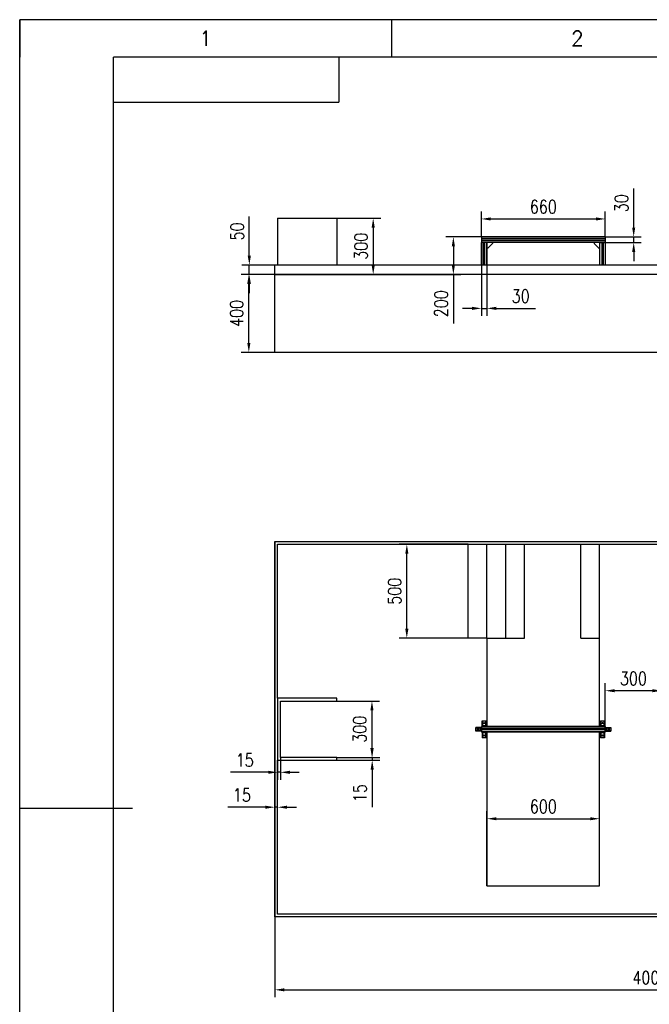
# Model space of a CAD drawing. Header units: millimetres. Extents: x -26 to 569, y -10 to 433.
# Tile 2 of 4: x -25 to 143, y 148 to 410. Entities that reach past the tile are written whole.
import ezdxf
from ezdxf.enums import TextEntityAlignment as Align

# ---------------------------------------------------------------- set-up
doc = ezdxf.new("R2010")
doc.units = ezdxf.units.MM
doc.header["$LTSCALE"] = 10
doc.header["$PDSIZE"] = -1
for name, color, linetype in [('1轮廓实线层', 7, 'Continuous'), ('2细线层', 4, 'Continuous'), ('6文字层', 3, 'Continuous'), ('图框层', 7, 'Continuous')]:
    doc.layers.add(name, color=color, linetype=linetype)
doc.styles.add('PC_TEXTSTYLE', font='isocp.shx', dxfattribs={"width": 0.8, "bigfont": 'hzfs.shx'})
doc.styles.add('TH_GBDIM', font='romans.shx', dxfattribs={"width": 0.8, "bigfont": 'gbcbig.shx'})
doc.dimstyles.new('TH_GBDIM', dxfattribs={"dimtxt": 3.5, "dimasz": 2.5, "dimexe": 2, "dimexo": 0, "dimgap": 1.5, "dimtad": 1, "dimdec": 1, "dimzin": 0, "dimdsep": 46, "dimtxsty": 'TH_GBDIM', "dimcen": 2.5, "dimclrd": 130, "dimclre": 130, "dimclrt": 3, "dimadec": 0, "dimazin": 0, "dimtfac": 0.714286, "dimtdec": 1, "dimtmove": 0, "dimatfit": 3, "dimfxl": 1, "dimtzin": 0, "dimlwd": -1, "dimlwe": -1, "dimarcsym": 0})

# ---------------------------------------------------------------- blocks, each defined once
blk = doc.blocks.new('PC_TYDH_BLOCK')
at = {"layer": '2细线层', "linetype": 'Continuous'}
for p in [(60, 0), (0, -12)]:
    blk.add_line(p, (60, -12), dxfattribs=at)
at = {"layer": '6文字层', "style": 'PC_TEXTSTYLE', "width": 1.815486}
blk.add_attdef('图样代号', text='', height=7, rotation=180, dxfattribs=at).set_placement((58.24, -2.4), (2.35, -2.4), align=Align.FIT)
blk = doc.blocks.new('*D10')
at = {"color": 130}
for p, q in [((42.94, 342.14), (34.02, 342.14)), ((36.02, 323.89), (36.02, 339.64)), ((42.94, 321.39), (34.02, 321.39))]:
    blk.add_line(p, q, dxfattribs=at)
for points in [[(35.6, 339.64), (36.44, 339.64), (36.02, 342.14)], [(35.6, 323.89), (36.44, 323.89), (36.02, 321.39)]]:
    blk.add_solid(points, dxfattribs=at)
at = {"layer": 'Defpoints', "color": 0}
for p in [(36.02, 342.14), (42.94, 342.14), (42.94, 321.39)]:
    blk.add_point(p, dxfattribs=at)
at = {"color": 3, "insert": (32.77, 331.76), "char_height": 3.5, "attachment_point": 5, "rotation": 90, "style": 'TH_GBDIM'}
blk.add_mtext('{400}{}{}', dxfattribs=at)
blk = doc.blocks.new('*D11')
at = {"color": 130}
for p, q in [((36.15, 347.14), (36.15, 357.57)), ((42.94, 344.64), (34.15, 344.64)), ((36.15, 342.14), (36.15, 344.64)), ((42.94, 342.14), (34.15, 342.14)), ((36.15, 339.64), (36.15, 337.14))]:
    blk.add_line(p, q, dxfattribs=at)
for points in [[(35.73, 347.14), (36.56, 347.14), (36.15, 344.64)], [(35.73, 339.64), (36.56, 339.64), (36.15, 342.14)]]:
    blk.add_solid(points, dxfattribs=at)
at = {"layer": 'Defpoints', "color": 0}
for p in [(36.15, 344.64), (42.94, 344.64), (42.94, 342.14)]:
    blk.add_point(p, dxfattribs=at)
at = {"color": 3, "insert": (32.9, 353.6), "char_height": 3.5, "attachment_point": 5, "rotation": 90, "style": 'TH_GBDIM'}
blk.add_mtext('{50}{}{}', dxfattribs=at)
blk = doc.blocks.new('*D12')
at = {"color": 130}
for p, q in [((97.94, 352.14), (88.48, 352.14)), ((90.48, 349.64), (90.48, 344.64)), ((42.94, 342.14), (92.48, 342.14)), ((90.48, 342.14), (90.48, 329.04))]:
    blk.add_line(p, q, dxfattribs=at)
for points in [[(90.06, 349.64), (90.9, 349.64), (90.48, 352.14)], [(90.06, 344.64), (90.9, 344.64), (90.48, 342.14)]]:
    blk.add_solid(points, dxfattribs=at)
at = {"layer": 'Defpoints', "color": 0}
for p in [(97.94, 352.14), (42.94, 342.14), (90.48, 342.14)]:
    blk.add_point(p, dxfattribs=at)
at = {"color": 3, "insert": (87.23, 334.34), "char_height": 3.5, "attachment_point": 5, "rotation": 90, "style": 'TH_GBDIM'}
blk.add_mtext('{200}{}{}', dxfattribs=at)
blk = doc.blocks.new('*D13')
at = {"color": 130}
for p, q in [((97.94, 352.14), (97.94, 358.93)), ((100.44, 356.93), (128.44, 356.93)), ((130.94, 352.14), (130.94, 358.93))]:
    blk.add_line(p, q, dxfattribs=at)
for points in [[(100.44, 357.35), (100.44, 356.51), (97.94, 356.93)], [(128.44, 357.35), (128.44, 356.51), (130.94, 356.93)]]:
    blk.add_solid(points, dxfattribs=at)
at = {"layer": 'Defpoints', "color": 0}
for p in [(130.94, 356.93), (97.94, 352.14), (130.94, 352.14)]:
    blk.add_point(p, dxfattribs=at)
at = {"color": 3, "insert": (114.44, 360.18), "char_height": 3.5, "attachment_point": 5, "style": 'TH_GBDIM'}
blk.add_mtext('{660}{}{}', dxfattribs=at)
blk = doc.blocks.new('*D14')
at = {"color": 130}
for p, q in [((97.94, 350.64), (97.94, 331.11)), ((99.44, 350.64), (99.44, 331.11)), ((95.44, 333.11), (92.94, 333.11)), ((97.94, 333.11), (99.44, 333.11)), ((101.94, 333.11), (112.38, 333.11))]:
    blk.add_line(p, q, dxfattribs=at)
for points in [[(95.44, 333.53), (95.44, 332.69), (97.94, 333.11)], [(101.94, 333.53), (101.94, 332.69), (99.44, 333.11)]]:
    blk.add_solid(points, dxfattribs=at)
at = {"layer": 'Defpoints', "color": 0}
for p in [(97.94, 350.64), (99.44, 350.64), (99.44, 333.11)]:
    blk.add_point(p, dxfattribs=at)
at = {"color": 3, "insert": (108.41, 336.36), "char_height": 3.5, "attachment_point": 5, "style": 'TH_GBDIM'}
blk.add_mtext('{30}{}{}', dxfattribs=at)
blk = doc.blocks.new('*D15')
at = {"color": 130}
for p, q in [((138.5, 354.64), (138.5, 365.07)), ((130.94, 352.14), (140.5, 352.14)), ((138.5, 350.64), (138.5, 352.14)), ((130.94, 350.64), (140.5, 350.64)), ((138.5, 348.14), (138.5, 345.64))]:
    blk.add_line(p, q, dxfattribs=at)
for points in [[(138.09, 354.64), (138.92, 354.64), (138.5, 352.14)], [(138.09, 348.14), (138.92, 348.14), (138.5, 350.64)]]:
    blk.add_solid(points, dxfattribs=at)
at = {"layer": 'Defpoints', "color": 0}
for p in [(130.94, 352.14), (138.5, 352.14), (130.94, 350.64)]:
    blk.add_point(p, dxfattribs=at)
at = {"color": 3, "insert": (135.25, 361.1), "char_height": 3.5, "attachment_point": 5, "rotation": 90, "style": 'TH_GBDIM'}
blk.add_mtext('{30}{}{}', dxfattribs=at)
blk = doc.blocks.new('*D28')
at = {"color": 130}
for p, q in [((130.94, 220.26), (130.94, 233.26)), ((143.44, 231.26), (133.44, 231.26)), ((145.94, 221.01), (145.94, 233.26))]:
    blk.add_line(p, q, dxfattribs=at)
for points in [[(133.44, 231.68), (133.44, 230.85), (130.94, 231.26)], [(143.44, 231.68), (143.44, 230.85), (145.94, 231.26)]]:
    blk.add_solid(points, dxfattribs=at)
at = {"layer": 'Defpoints', "color": 0}
for p in [(130.94, 231.26), (145.94, 221.01), (130.94, 220.26)]:
    blk.add_point(p, dxfattribs=at)
at = {"color": 3, "insert": (138.44, 234.51), "char_height": 3.5, "attachment_point": 5, "style": 'TH_GBDIM'}
blk.add_mtext('{300}{}{}', dxfattribs=at)
blk = doc.blocks.new('*D29')
at = {"color": 130}
for p, q in [((99.44, 179.26), (99.44, 199.17)), ((101.94, 197.17), (126.94, 197.17)), ((129.44, 179.26), (129.44, 199.17))]:
    blk.add_line(p, q, dxfattribs=at)
for points in [[(101.94, 197.58), (101.94, 196.75), (99.44, 197.17)], [(126.94, 197.58), (126.94, 196.75), (129.44, 197.17)]]:
    blk.add_solid(points, dxfattribs=at)
at = {"layer": 'Defpoints', "color": 0}
for p in [(129.44, 197.17), (99.44, 179.26), (129.44, 179.26)]:
    blk.add_point(p, dxfattribs=at)
at = {"color": 3, "insert": (114.44, 200.42), "char_height": 3.5, "attachment_point": 5, "style": 'TH_GBDIM'}
blk.add_mtext('{600}{}{}', dxfattribs=at)
blk = doc.blocks.new('*D30')
at = {"color": 130}
for p, q in [((59.44, 228.51), (70.8, 228.51)), ((68.8, 226.01), (68.8, 216.01)), ((59.44, 213.51), (70.8, 213.51))]:
    blk.add_line(p, q, dxfattribs=at)
for points in [[(68.38, 226.01), (69.22, 226.01), (68.8, 228.51)], [(68.38, 216.01), (69.22, 216.01), (68.8, 213.51)]]:
    blk.add_solid(points, dxfattribs=at)
at = {"layer": 'Defpoints', "color": 0}
for p in [(59.44, 228.51), (59.44, 213.51), (68.8, 213.51)]:
    blk.add_point(p, dxfattribs=at)
at = {"color": 3, "insert": (65.55, 221.01), "char_height": 3.5, "attachment_point": 5, "rotation": 90, "style": 'TH_GBDIM'}
blk.add_mtext('{300}{}{}', dxfattribs=at)
blk = doc.blocks.new('*D31')
at = {"color": 130}
for p, q in [((68.87, 216.01), (68.87, 218.51)), ((59.44, 213.51), (70.87, 213.51)), ((59.44, 212.76), (70.87, 212.76)), ((68.87, 213.51), (68.87, 212.76)), ((68.87, 210.26), (68.87, 200.23))]:
    blk.add_line(p, q, dxfattribs=at)
for points in [[(68.45, 216.01), (69.28, 216.01), (68.87, 213.51)], [(68.45, 210.26), (69.28, 210.26), (68.87, 212.76)]]:
    blk.add_solid(points, dxfattribs=at)
at = {"layer": 'Defpoints', "color": 0}
for p in [(59.44, 213.51), (59.44, 212.76), (68.87, 212.76)]:
    blk.add_point(p, dxfattribs=at)
at = {"color": 3, "insert": (65.62, 203.99), "char_height": 3.5, "attachment_point": 5, "rotation": 90, "style": 'TH_GBDIM'}
blk.add_mtext('{15}{}{}', dxfattribs=at)
blk = doc.blocks.new('*D32')
at = {"color": 130}
for p, q in [((43.69, 213.51), (43.69, 207.54)), ((44.44, 213.51), (44.44, 207.54)), ((41.19, 209.54), (31.16, 209.54)), ((44.44, 209.54), (43.69, 209.54)), ((46.94, 209.54), (49.44, 209.54))]:
    blk.add_line(p, q, dxfattribs=at)
for points in [[(41.19, 209.95), (41.19, 209.12), (43.69, 209.54)], [(46.94, 209.95), (46.94, 209.12), (44.44, 209.54)]]:
    blk.add_solid(points, dxfattribs=at)
at = {"layer": 'Defpoints', "color": 0}
for p in [(43.69, 213.51), (44.44, 213.51), (43.69, 209.54)]:
    blk.add_point(p, dxfattribs=at)
at = {"color": 3, "insert": (34.93, 212.79), "char_height": 3.5, "attachment_point": 5, "style": 'TH_GBDIM'}
blk.add_mtext('{15}{}{}', dxfattribs=at)
blk = doc.blocks.new('*D33')
at = {"color": 130}
for p, q in [((42.94, 192.26), (42.94, 202.24)), ((43.69, 192.26), (43.69, 202.24)), ((40.44, 200.24), (30.41, 200.24)), ((43.69, 200.24), (42.94, 200.24)), ((46.19, 200.24), (48.69, 200.24))]:
    blk.add_line(p, q, dxfattribs=at)
for points in [[(40.44, 200.65), (40.44, 199.82), (42.94, 200.24)], [(46.19, 200.65), (46.19, 199.82), (43.69, 200.24)]]:
    blk.add_solid(points, dxfattribs=at)
at = {"layer": 'Defpoints', "color": 0}
for p in [(42.94, 200.24), (42.94, 192.26), (43.69, 192.26)]:
    blk.add_point(p, dxfattribs=at)
at = {"color": 3, "insert": (34.18, 203.49), "char_height": 3.5, "attachment_point": 5, "style": 'TH_GBDIM'}
blk.add_mtext('{15}{}{}', dxfattribs=at)
blk = doc.blocks.new('*D41')
at = {"color": 130}
for p, q in [((59.44, 357.14), (71.13, 357.14)), ((69.13, 354.64), (69.13, 344.64)), ((42.94, 342.14), (71.13, 342.14))]:
    blk.add_line(p, q, dxfattribs=at)
for points in [[(68.72, 354.64), (69.55, 354.64), (69.13, 357.14)], [(68.72, 344.64), (69.55, 344.64), (69.13, 342.14)]]:
    blk.add_solid(points, dxfattribs=at)
at = {"layer": 'Defpoints', "color": 0}
for p in [(59.44, 357.14), (42.94, 342.14), (69.13, 342.14)]:
    blk.add_point(p, dxfattribs=at)
at = {"color": 3, "insert": (65.88, 349.64), "char_height": 3.5, "attachment_point": 5, "rotation": 90, "style": 'TH_GBDIM'}
blk.add_mtext('{300}{}{}', dxfattribs=at)
blk = doc.blocks.new('*D42')
at = {"color": 130}
for p, q in [((42.94, 271.01), (42.94, 149.6)), ((242.94, 271.01), (242.94, 149.6)), ((45.44, 151.6), (240.44, 151.6))]:
    blk.add_line(p, q, dxfattribs=at)
for points in [[(45.44, 152.01), (45.44, 151.18), (42.94, 151.6)], [(240.44, 152.01), (240.44, 151.18), (242.94, 151.6)]]:
    blk.add_solid(points, dxfattribs=at)
at = {"layer": 'Defpoints', "color": 0}
for p in [(42.94, 271.01), (242.94, 271.01), (242.94, 151.6)]:
    blk.add_point(p, dxfattribs=at)
at = {"color": 3, "insert": (142.94, 154.85), "char_height": 3.5, "attachment_point": 5, "style": 'TH_GBDIM'}
blk.add_mtext('{4000}{}{}', dxfattribs=at)
blk = doc.blocks.new('*D54')
at = {"color": 130}
for p, q in [((94.44, 270.26), (76.09, 270.26)), ((78.09, 247.76), (78.09, 267.76)), ((94.44, 245.26), (76.09, 245.26))]:
    blk.add_line(p, q, dxfattribs=at)
for points in [[(77.67, 267.76), (78.51, 267.76), (78.09, 270.26)], [(77.67, 247.76), (78.51, 247.76), (78.09, 245.26)]]:
    blk.add_solid(points, dxfattribs=at)
at = {"layer": 'Defpoints', "color": 0}
for p in [(78.09, 270.26), (94.44, 270.26), (94.44, 245.26)]:
    blk.add_point(p, dxfattribs=at)
at = {"color": 3, "insert": (74.84, 257.76), "char_height": 3.5, "attachment_point": 5, "rotation": 90, "style": 'TH_GBDIM'}
blk.add_mtext('{500}{}{}', dxfattribs=at)

msp = doc.modelspace()

# ---------------------------------------------------------------- linework, layer by layer
at = {"color": 7, "linetype": 'Continuous', "lineweight": 30}
for p, q in [((43.69, 357.14), (43.69, 344.64)), ((43.69, 357.14), (59.44, 357.14)), ((59.44, 357.14), (59.44, 344.64)), ((130.94, 352.14), (97.94, 352.14)), ((97.94, 352.14), (97.94, 352.04)), ((130.94, 352.04), (97.94, 352.04)), ((97.94, 352.04), (97.94, 351.59)), ((130.94, 351.59), (97.94, 351.59)), ((97.94, 351.59), (97.94, 351.19)), ((130.94, 352.14), (130.94, 352.04)), ((130.94, 352.04), (130.94, 351.59)), ((130.94, 351.59), (130.94, 351.19)), ((130.94, 351.19), (97.94, 351.19)), ((97.94, 351.19), (97.94, 350.74)), ((130.94, 350.74), (97.94, 350.74)), ((97.94, 350.74), (97.94, 350.64)), ((97.94, 344.64), (97.94, 350.64)), ((98.04, 350.64), (97.94, 350.64)), ((98.49, 350.64), (98.04, 350.64)), ((98.89, 350.64), (98.49, 350.64)), ((98.49, 344.64), (98.49, 350.64)), ((99.34, 350.64), (98.89, 350.64)), ((98.89, 344.64), (98.89, 350.64)), ((99.44, 350.64), (99.34, 350.64)), ((129.44, 350.64), (99.44, 350.64)), ((99.44, 344.64), (99.44, 350.64)), ((99.64, 349.14), (99.44, 349.14)), ((100.94, 350.41), (99.64, 349.14)), ((100.94, 350.64), (100.94, 350.41)), ((127.94, 350.64), (127.94, 350.41)), ((127.94, 350.41), (129.24, 349.14)), ((129.24, 349.14), (129.44, 349.14)), ((129.44, 350.64), (129.44, 344.64)), ((129.44, 350.64), (129.54, 350.64)), ((129.54, 350.64), (129.99, 350.64)), ((130.39, 350.64), (129.99, 350.64)), ((129.99, 350.64), (129.99, 344.64)), ((130.39, 350.64), (130.84, 350.64)), ((130.39, 350.64), (130.39, 344.64)), ((130.84, 350.64), (130.94, 350.64)), ((130.94, 351.19), (130.94, 350.74)), ((130.94, 350.74), (130.94, 350.64)), ((130.94, 350.64), (130.94, 344.64)), ((42.94, 342.14), (42.94, 344.64)), ((236.69, 344.64), (42.94, 344.64)), ((242.94, 342.14), (42.94, 342.14)), ((42.94, 321.39), (42.94, 342.14)), ((242.94, 321.39), (42.94, 321.39)), ((42.94, 271.01), (242.94, 271.01)), ((42.94, 171.01), (42.94, 271.01)), ((43.69, 229.26), (43.69, 270.26)), ((43.69, 270.26), (225.94, 270.26)), ((94.44, 245.26), (94.44, 270.26)), ((99.44, 245.26), (99.44, 270.26)), ((104.44, 245.26), (104.44, 270.26)), ((109.44, 245.26), (109.44, 270.26)), ((124.44, 245.26), (124.44, 270.26)), ((129.44, 221.76), (129.44, 270.26)), ((99.44, 245.26), (94.44, 245.26)), ((99.44, 245.26), (99.44, 221.76)), ((99.44, 245.26), (104.44, 245.26)), ((104.44, 245.26), (109.44, 245.26)), ((124.44, 245.26), (129.44, 245.26)), ((43.69, 229.26), (43.69, 212.76)), ((59.44, 229.26), (43.69, 229.26)), ((44.44, 228.51), (59.44, 228.51)), ((44.44, 213.51), (44.44, 228.51)), ((59.44, 228.51), (59.44, 229.26)), ((98.19, 223.26), (98.34, 223.26)), ((98.19, 221.98), (98.19, 223.26)), ((98.34, 221.98), (98.34, 223.26)), ((98.34, 223.26), (99.04, 223.26)), ((99.04, 223.26), (99.04, 221.98)), ((99.04, 223.26), (99.19, 223.26)), ((99.19, 221.98), (99.19, 223.26)), ((129.69, 223.26), (129.84, 223.26)), ((129.69, 221.98), (129.69, 223.26)), ((129.84, 221.98), (129.84, 223.26)), ((129.84, 223.26), (130.54, 223.26)), ((130.54, 223.26), (130.54, 221.98)), ((130.54, 223.26), (130.69, 223.26)), ((130.69, 221.98), (130.69, 223.26)), ((96.44, 221.36), (96.44, 221.51)), ((97.72, 221.51), (96.44, 221.51)), ((96.44, 221.36), (97.72, 221.36)), ((96.44, 220.66), (96.44, 221.36)), ((96.44, 220.51), (96.44, 220.66)), ((97.72, 220.66), (96.44, 220.66)), ((97.72, 220.51), (96.44, 220.51)), ((97.72, 221.36), (97.72, 221.51)), ((97.94, 221.51), (97.72, 221.51)), ((97.72, 220.66), (97.72, 221.36)), ((97.72, 220.51), (97.72, 220.66)), ((97.94, 220.51), (97.72, 220.51)), ((130.94, 221.76), (97.94, 221.76)), ((97.94, 221.76), (97.94, 221.66)), ((130.94, 221.66), (97.94, 221.66)), ((97.94, 221.66), (97.94, 221.21)), ((130.94, 221.21), (97.94, 221.21)), ((97.94, 221.21), (97.94, 220.81)), ((130.94, 220.81), (97.94, 220.81)), ((97.94, 220.81), (97.94, 220.36)), ((130.94, 220.36), (97.94, 220.36)), ((97.94, 220.36), (97.94, 220.26)), ((98.19, 221.98), (98.34, 221.98)), ((98.19, 221.76), (98.19, 221.98)), ((98.34, 221.98), (99.04, 221.98)), ((99.04, 221.98), (99.19, 221.98)), ((99.19, 221.76), (99.19, 221.98)), ((129.69, 221.98), (129.84, 221.98)), ((129.69, 221.76), (129.69, 221.98)), ((129.84, 221.98), (130.54, 221.98)), ((130.54, 221.98), (130.69, 221.98)), ((130.69, 221.76), (130.69, 221.98)), ((130.94, 221.76), (130.94, 221.66)), ((130.94, 221.66), (130.94, 221.21)), ((130.94, 221.51), (131.17, 221.51)), ((130.94, 221.21), (130.94, 220.81)), ((130.94, 220.81), (130.94, 220.36)), ((130.94, 220.51), (131.17, 220.51)), ((130.94, 220.36), (130.94, 220.26)), ((131.17, 221.51), (131.17, 221.36)), ((131.17, 221.51), (132.44, 221.51)), ((131.17, 221.36), (131.17, 220.66)), ((131.17, 221.36), (132.44, 221.36)), ((131.17, 220.66), (131.17, 220.51)), ((132.44, 220.66), (131.17, 220.66)), ((131.17, 220.51), (132.44, 220.51)), ((132.44, 221.51), (132.44, 221.36)), ((132.44, 221.36), (132.44, 220.66)), ((132.44, 220.66), (132.44, 220.51)), ((130.94, 220.26), (97.94, 220.26)), ((98.19, 220.26), (98.19, 220.03)), ((98.34, 220.03), (98.19, 220.03)), ((98.19, 220.03), (98.19, 218.76)), ((98.34, 218.76), (98.19, 218.76)), ((99.04, 220.03), (98.34, 220.03)), ((98.34, 218.76), (98.34, 220.03)), ((99.04, 218.76), (98.34, 218.76)), ((99.19, 220.03), (99.04, 220.03)), ((99.04, 220.03), (99.04, 218.76)), ((99.19, 218.76), (99.04, 218.76)), ((99.19, 220.26), (99.19, 220.03)), ((99.19, 220.03), (99.19, 218.76)), ((99.44, 220.26), (99.44, 179.26)), ((129.44, 179.26), (129.44, 220.26)), ((129.69, 220.26), (129.69, 220.03)), ((129.84, 220.03), (129.69, 220.03)), ((129.69, 220.03), (129.69, 218.76)), ((129.84, 218.76), (129.69, 218.76)), ((130.54, 220.03), (129.84, 220.03)), ((129.84, 218.76), (129.84, 220.03)), ((130.54, 218.76), (129.84, 218.76)), ((130.69, 220.03), (130.54, 220.03)), ((130.54, 220.03), (130.54, 218.76)), ((130.69, 218.76), (130.54, 218.76)), ((130.69, 220.26), (130.69, 220.03)), ((130.69, 220.03), (130.69, 218.76)), ((43.69, 171.76), (43.69, 212.76)), ((43.69, 212.76), (59.44, 212.76)), ((59.44, 213.51), (44.44, 213.51)), ((59.44, 212.76), (59.44, 213.51)), ((99.44, 179.26), (129.44, 179.26)), ((242.94, 171.01), (42.94, 171.01)), ((225.94, 171.76), (43.69, 171.76))]:
    msp.add_line(p, q, dxfattribs=at)
for centre, radius in [((97.04, 221.01), 0.157), ((98.69, 222.66), 0.157), ((130.19, 222.66), 0.158), ((131.84, 221.01), 0.158), ((98.69, 219.36), 0.157), ((130.19, 219.36), 0.157)]:
    msp.add_circle(centre, radius, dxfattribs=at)
at = {"layer": '1轮廓实线层'}
msp.add_line((-25, 200), (5, 200), dxfattribs=at)
at = {"layer": '2细线层'}
for p, q in [((-25, -10), (-25, 410)), ((569, 410), (-25, 410)), ((-25, 410), (-25, 400)), ((74, 410), (74, 400))]:
    msp.add_line(p, q, dxfattribs=at)
at = {"layer": '图框层'}
for p in [(0, 0), (559, 400)]:
    msp.add_line(p, (0, 400), dxfattribs=at)

# ---------------------------------------------------------------- block references
msp.add_blockref('PC_TYDH_BLOCK', (0, 400), dxfattribs=at)

# ---------------------------------------------------------------- texts
at = {"layer": '6文字层', "style": 'TH_GBDIM'}
for s, p in [('1', (24.5, 405)), ('2', (123.5, 405))]:
    msp.add_text(s, height=4, dxfattribs=at).set_placement(p, align=Align.MIDDLE)

# ---------------------------------------------------------------- dimensions: what is measured, and where the dimension line sits
for base, p1, p2, text, picture, middle in [((138.5, 352.14), (130.94, 350.64), (130.94, 352.14), '{30}{}{}', '*D15', (135.25, 361.1)), ((36.15, 344.64), (42.94, 342.14), (42.94, 344.64), '{50}{}{}', '*D11', (32.9, 353.6)), ((69.13, 342.14), (59.44, 357.14), (42.94, 342.14), '{300}{}{}', '*D41', (65.88, 349.64)), ((90.48, 342.14), (97.94, 352.14), (42.94, 342.14), '{200}{}{}', '*D12', (87.23, 334.34)), ((36.02, 342.14), (42.94, 321.39), (42.94, 342.14), '{400}{}{}', '*D10', (32.77, 331.76)), ((78.09, 270.26), (94.44, 245.26), (94.44, 270.26), '{500}{}{}', '*D54', (74.84, 257.76)), ((68.8, 213.51), (59.44, 228.51), (59.44, 213.51), '{300}{}{}', '*D30', (65.55, 221.01)), ((68.87, 212.76), (59.44, 213.51), (59.44, 212.76), '{15}{}{}', '*D31', (65.62, 203.99))]:
    dim = msp.add_linear_dim(base=base, p1=p1, p2=p2, angle=90, text=text, dimstyle='TH_GBDIM', override={"dimgap": 1.5, "dimtad": 1, "dimjust": 0, "dimdec": 1, "dimlfac": 1, "dimse1": 0, "dimse2": 0, "dimsd1": 0, "dimsd2": 0})
    dim.commit()
    dim.dimension.update_dxf_attribs({"geometry": picture, "text_midpoint": middle})
for base, p1, p2, text, picture, middle in [((130.94, 356.93), (97.94, 352.14), (130.94, 352.14), '{660}{}{}', '*D13', (114.44, 360.18)), ((99.44, 333.11), (97.94, 350.64), (99.44, 350.64), '{30}{}{}', '*D14', (108.41, 336.36)), ((242.94, 151.6), (42.94, 271.01), (242.94, 271.01), '{4000}{}{}', '*D42', (142.94, 154.85)), ((130.94, 231.26), (145.94, 221.01), (130.94, 220.26), '{300}{}{}', '*D28', (138.44, 234.51)), ((43.69, 209.54), (44.44, 213.51), (43.69, 213.51), '{15}{}{}', '*D32', (34.93, 212.79)), ((42.94, 200.24), (43.69, 192.26), (42.94, 192.26), '{15}{}{}', '*D33', (34.18, 203.49)), ((129.44, 197.17), (99.44, 179.26), (129.44, 179.26), '{600}{}{}', '*D29', (114.44, 200.42))]:
    dim = msp.add_linear_dim(base=base, p1=p1, p2=p2, text=text, dimstyle='TH_GBDIM', override={"dimgap": 1.5, "dimtad": 1, "dimjust": 0, "dimdec": 1, "dimlfac": 1, "dimse1": 0, "dimse2": 0, "dimsd1": 0, "dimsd2": 0})
    dim.commit()
    dim.dimension.update_dxf_attribs({"geometry": picture, "text_midpoint": middle})

doc.saveas('drawing.dxf')
